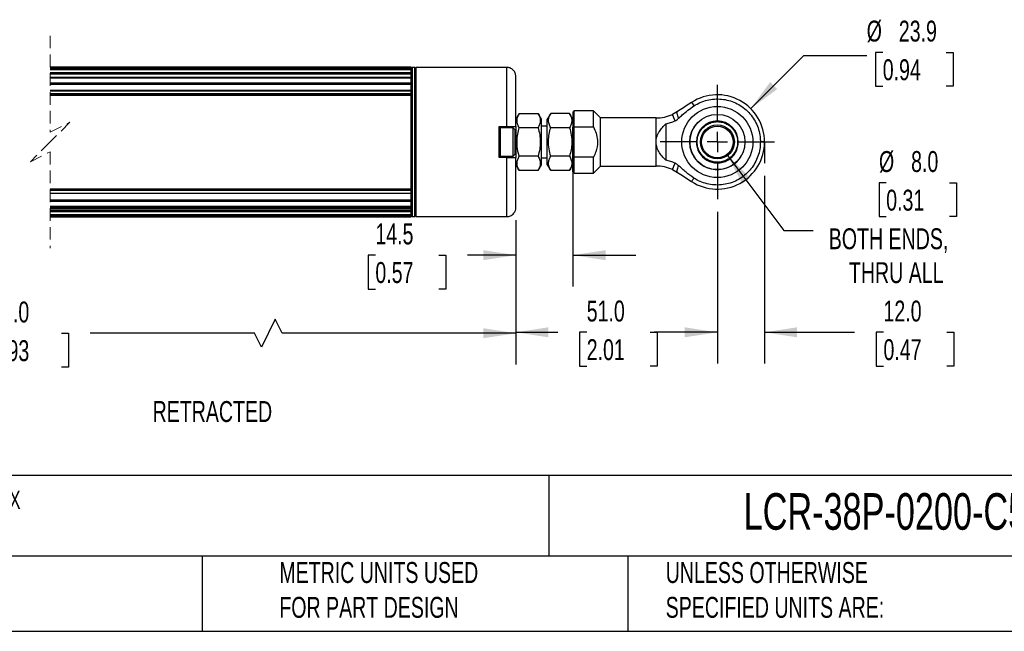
# Model space of a CAD drawing. Header units: millimetres. Extents: x 16 to 683, y 16 to 524.
# Tile 3 of 7: x 255 to 505, y 16 to 171. Entities that reach past the tile are written whole.
import ezdxf

# ---------------------------------------------------------------- set-up
doc = ezdxf.new("R2010")
doc.units = ezdxf.units.MM
doc.header["$LTSCALE"] = 2.5
doc.linetypes.add('CENTERX2', pattern=[20.32, 12.7, -2.54, 2.54, -2.54])
doc.linetypes.add('HIDDEN', pattern=[1.905, 1.27, -0.635])
doc.layers.add('CENTER', color=40, linetype='CENTERX2')
doc.layers.add('DIMENSIONS', color=140, linetype='Continuous', lineweight=25)
doc.layers.add('TEXT', color=140, linetype='Continuous', lineweight=25)
doc.styles.add('SLDTEXTSTYLE0', font='TXT', dxfattribs={"width": 0.7})
doc.dimstyles.new('SLDDIMSTYLE0', dxfattribs={"dimtxt": 5.39502, "dimasz": 8.255, "dimexe": 0, "dimexo": 0.0625, "dimgap": 1.348755, "dimtad": 0, "dimtih": 1, "dimtoh": 1, "dimrnd": 1e-09, "dimzin": 4, "dimdsep": 46, "dimtxsty": 'SLDTEXTSTYLE0', "dimsah": 1, "dimcen": 0.09, "dimadec": 0, "dimazin": 1, "dimtfac": 1, "dimtmove": 0, "dimatfit": 0, "dimfxl": 0, "dimfrac": 2, "dimtolj": 1, "dimtzin": 12, "dimarcsym": 0})
doc.dimstyles.new('SLDDIMSTYLE1', dxfattribs={"dimtxt": 5.39502, "dimasz": 8.255, "dimexe": 0, "dimexo": 0.0625, "dimgap": 1.348755, "dimtad": 0, "dimtih": 1, "dimtoh": 1, "dimrnd": 1e-09, "dimzin": 12, "dimdsep": 46, "dimtxsty": 'SLDTEXTSTYLE0', "dimsah": 1, "dimcen": 0.09, "dimadec": 0, "dimazin": 3, "dimtfac": 1, "dimtmove": 0, "dimatfit": 0, "dimfxl": 0, "dimfrac": 2, "dimtolj": 1, "dimtzin": 12, "dimarcsym": 0})
doc.dimstyles.new('SLDDIMSTYLE2', dxfattribs={"dimtxt": 5.39502, "dimasz": 8.255, "dimexe": 0, "dimexo": 0.0625, "dimgap": 1.348755, "dimtad": 0, "dimtih": 1, "dimtoh": 1, "dimrnd": 1e-09, "dimzin": 12, "dimdsep": 46, "dimtxsty": 'SLDTEXTSTYLE0', "dimsah": 1, "dimcen": 0, "dimadec": 0, "dimazin": 3, "dimtfac": 1, "dimtofl": 0, "dimtmove": 0, "dimatfit": 3, "dimfxl": 0, "dimfrac": 2, "dimtolj": 1, "dimtzin": 12, "dimarcsym": 0})
doc.dimstyles.new('SLDDIMSTYLE3', dxfattribs={"dimtxt": 5.39502, "dimasz": 8.255, "dimexe": 0, "dimexo": 0.0625, "dimgap": 1.348755, "dimtad": 0, "dimtih": 1, "dimtoh": 1, "dimrnd": 1e-09, "dimzin": 4, "dimdsep": 46, "dimtxsty": 'SLDTEXTSTYLE0', "dimsah": 1, "dimcen": 0, "dimadec": 0, "dimazin": 1, "dimtfac": 1, "dimtofl": 0, "dimtmove": 0, "dimatfit": 3, "dimfxl": 0, "dimfrac": 2, "dimtolj": 1, "dimtzin": 12, "dimarcsym": 0})
doc.dimstyles.new('SLDDIMSTYLE4', dxfattribs={"dimtxt": 5.39502, "dimasz": 8.255, "dimexe": 0, "dimexo": 0.0625, "dimgap": 1.348755, "dimtad": 0, "dimtih": 1, "dimtoh": 1, "dimrnd": 1e-09, "dimzin": 4, "dimdsep": 46, "dimtxsty": 'SLDTEXTSTYLE0', "dimsah": 1, "dimcen": 0.09, "dimadec": 0, "dimazin": 1, "dimtfac": 1, "dimtofl": 0, "dimtmove": 0, "dimatfit": 3, "dimfxl": 0, "dimfrac": 2, "dimtolj": 1, "dimtzin": 12, "dimarcsym": 0})

# ---------------------------------------------------------------- blocks, each defined once
blk = doc.blocks.new('SW_BROKEN_VIEW_0')
at = {"color": 0}
for p, q in [((-12.1, 12.1), (-12.1, 5.52)), ((339.27, 12.1), (339.27, 6.71)), ((0, 0), (-6.54, 0))]:
    blk.add_line(p, q, dxfattribs=at)
blk = doc.blocks.new('_D')
at = {"layer": 'DIMENSIONS'}
for p, q in [((444.05, 131.22), (444.05, 83.66)), ((432.1, 122.12), (432.1, 83.66)), ((432.1, 91.59), (416.22, 91.59)), ((444.05, 91.59), (466.85, 91.59)), ((474.16, 91.59), (472.35, 91.59)), ((472.35, 91.59), (472.35, 83.02)), ((490.19, 91.59), (492, 91.59)), ((492, 91.59), (492, 83.02)), ((472.35, 83.02), (474.16, 83.02)), ((492, 83.02), (490.19, 83.02))]:
    blk.add_line(p, q, dxfattribs=at)
for points in [[(432.1, 91.59), (423.84, 92.86), (423.84, 90.32)], [(444.05, 91.59), (452.3, 90.32), (452.3, 92.86)]]:
    blk.add_solid(points, dxfattribs=at)
at = {"layer": 'DIMENSIONS', "char_height": 5.292, "attachment_point": 1, "style": 'SLDTEXTSTYLE0'}
for s, insert in [('12.0', (474.16, 99.62)), ('0.47', (474.16, 89.84))]:
    blk.add_mtext(s, dxfattribs=dict(at, insert=insert))
blk = doc.blocks.new('_D_3')
at = {"layer": 'DIMENSIONS'}
for p, q in [((473.98, 162.48), (472.17, 162.48)), ((472.17, 162.48), (472.17, 153.9)), ((490.01, 162.48), (491.82, 162.48)), ((491.82, 162.48), (491.82, 153.9)), ((440.55, 148.23), (454.03, 161.72)), ((454.03, 161.72), (469.91, 161.72)), ((472.17, 153.9), (473.98, 153.9)), ((491.82, 153.9), (490.01, 153.9))]:
    blk.add_line(p, q, dxfattribs=at)
blk.add_solid([(440.55, 148.23), (447.28, 153.17), (445.49, 154.97)], dxfattribs=at)
at = {"layer": 'DIMENSIONS', "char_height": 5.292, "attachment_point": 1, "style": 'SLDTEXTSTYLE0'}
for s, insert in [('%%c', (469.91, 170.51)), ('23.9', (478.05, 170.51)), ('0.94', (473.98, 160.72))]:
    blk.add_mtext(s, dxfattribs=dict(at, insert=insert))
blk = doc.blocks.new('_D_4')
at = {"layer": 'DIMENSIONS'}
for p, q in [((434.5, 136.59), (448.92, 117.33)), ((474.85, 129.45), (473.03, 129.45)), ((473.03, 129.45), (473.03, 120.88)), ((490.88, 129.45), (492.69, 129.45)), ((492.69, 129.45), (492.69, 120.88)), ((473.03, 120.88), (474.85, 120.88)), ((492.69, 120.88), (490.88, 120.88)), ((448.92, 117.33), (456.34, 117.33))]:
    blk.add_line(p, q, dxfattribs=at)
blk.add_solid([(434.5, 136.59), (438.43, 129.22), (440.46, 130.74)], dxfattribs=at)
at = {"layer": 'DIMENSIONS', "char_height": 5.292, "attachment_point": 1, "style": 'SLDTEXTSTYLE0'}
for s, insert in [('%%c', (473.02, 137.48)), ('8.0', (481.16, 137.48)), ('0.31', (474.85, 127.7)), ('BOTH ENDS,', (460.31, 117.92)), ('THRU ALL', (465.42, 109.34))]:
    blk.add_mtext(s, dxfattribs=dict(at, insert=insert))
blk = doc.blocks.new('_D_5')
at = {"layer": 'DIMENSIONS'}
for p, q in [((381.08, 120.01), (381.08, 83.66)), ((432.1, 122.12), (432.1, 83.66)), ((381.08, 91.59), (391.71, 91.59)), ((399.02, 91.59), (397.21, 91.59)), ((397.21, 91.59), (397.21, 83.02)), ((415.05, 91.59), (416.86, 91.59)), ((416.86, 91.59), (416.86, 83.02)), ((432.1, 91.59), (422.36, 91.59)), ((397.21, 83.02), (399.02, 83.02)), ((416.86, 83.02), (415.05, 83.02))]:
    blk.add_line(p, q, dxfattribs=at)
for points in [[(381.08, 91.59), (389.33, 90.32), (389.33, 92.86)], [(432.1, 91.59), (423.84, 92.86), (423.84, 90.32)]]:
    blk.add_solid(points, dxfattribs=at)
at = {"layer": 'DIMENSIONS', "char_height": 5.292, "attachment_point": 1, "style": 'SLDTEXTSTYLE0'}
for s, insert in [('51.0', (399.02, 99.62)), ('2.01', (399.02, 89.84))]:
    blk.add_mtext(s, dxfattribs=dict(at, insert=insert))
blk = doc.blocks.new('_D_6')
at = {"layer": 'DIMENSIONS'}
for p, q in [((395.55, 132.84), (395.55, 103.18)), ((381.08, 120.01), (381.08, 103.18)), ((345.51, 111.12), (343.7, 111.12)), ((343.7, 111.12), (343.7, 102.54)), ((361.54, 111.12), (363.36, 111.12)), ((363.36, 111.12), (363.36, 102.54)), ((381.08, 111.12), (368.85, 111.12)), ((395.55, 111.12), (411.42, 111.12)), ((343.7, 102.54), (345.51, 102.54)), ((363.36, 102.54), (361.54, 102.54))]:
    blk.add_line(p, q, dxfattribs=at)
for points in [[(381.08, 111.12), (372.82, 112.39), (372.82, 109.85)], [(395.55, 111.12), (403.8, 109.85), (403.8, 112.39)]]:
    blk.add_solid(points, dxfattribs=at)
at = {"layer": 'DIMENSIONS', "char_height": 5.292, "attachment_point": 1, "style": 'SLDTEXTSTYLE0'}
for s, insert in [('14.5', (345.51, 119.15)), ('0.57', (345.51, 109.37))]:
    blk.add_mtext(s, dxfattribs=dict(at, insert=insert))
blk = doc.blocks.new('_D_7')
at = {"layer": 'DIMENSIONS'}
for p, q in [((120.76, 120.01), (120.76, 83.41)), ((381.08, 120.01), (381.08, 83.41)), ((320.17, 94.88), (316.65, 87.82)), ((321.94, 91.35), (320.17, 94.88)), ((120.76, 91.35), (238.17, 91.35)), ((245.48, 91.35), (243.67, 91.35)), ((243.67, 91.35), (243.67, 82.77)), ((266, 91.35), (267.81, 91.35)), ((267.81, 91.35), (267.81, 82.77)), ((314.88, 91.35), (273.31, 91.35)), ((316.65, 87.82), (314.88, 91.35)), ((381.08, 91.35), (321.94, 91.35)), ((243.67, 82.77), (245.48, 82.77)), ((267.81, 82.77), (266, 82.77))]:
    blk.add_line(p, q, dxfattribs=at)
for points in [[(120.76, 91.35), (129.01, 90.08), (129.01, 92.62)], [(381.08, 91.35), (372.82, 92.62), (372.82, 90.08)]]:
    blk.add_solid(points, dxfattribs=at)
at = {"layer": 'DIMENSIONS', "char_height": 5.292, "attachment_point": 1, "style": 'SLDTEXTSTYLE0'}
for s, insert in [('303.0', (245.48, 99.38)), ('11.93', (245.48, 89.59))]:
    blk.add_mtext(s, dxfattribs=dict(at, insert=insert))
blk = doc.blocks.new('SW_CENTERMARKSYMBOL_0')
at = {"layer": 'CENTER', "color": 0}
for p, q in [((0, 5.08), (0, 14.49)), ((0, 0), (0, 2.54)), ((-5.08, 0), (-14.49, 0)), ((0, 0), (-2.54, 0)), ((0, 0), (0, -2.54)), ((0, 0), (2.54, 0)), ((5.08, 0), (14.49, 0)), ((0, -5.08), (0, -14.49))]:
    blk.add_line(p, q, dxfattribs=at)

msp = doc.modelspace()

# ---------------------------------------------------------------- linework, layer by layer
at = {"color": 7, "linetype": 'HIDDEN', "lineweight": 18}
for p, q in [((263.173, 166.694), (263.173, 142.284)), ((263.173, 142.284), (268.173, 144.784)), ((268.173, 144.784), (263.173, 139.784)), ((263.173, 139.784), (258.173, 134.784)), ((258.173, 134.784), (263.173, 137.284)), ((263.173, 137.284), (263.173, 112.874))]:
    msp.add_line(p, q, dxfattribs=at)
for p, q in [((354.578, 158.756), (263.173, 158.756)), ((263.173, 158.756), (354.578, 158.756)), ((263.173, 158.684), (354.578, 158.684)), ((263.173, 158.462), (354.578, 158.462)), ((263.173, 158.364), (354.578, 158.364)), ((354.578, 158.134), (263.173, 158.134)), ((263.173, 158.127), (354.578, 158.127)), ((263.173, 157.414), (354.578, 157.414)), ((263.173, 157.152), (354.578, 157.152)), ((263.173, 157.061), (354.578, 157.061)), ((354.578, 158.684), (354.578, 158.756)), ((354.578, 158.756), (354.578, 158.756)), ((354.832, 158.684), (354.578, 158.43)), ((354.578, 158.462), (354.578, 158.684)), ((354.578, 158.364), (354.578, 158.462)), ((354.578, 158.134), (354.578, 158.364)), ((354.578, 158.127), (354.578, 158.134)), ((354.578, 157.414), (354.578, 158.127)), ((354.578, 157.152), (354.578, 157.414)), ((354.578, 157.061), (354.578, 157.152)), ((354.578, 156.08), (354.578, 157.061)), ((355.524, 158.684), (354.832, 158.684)), ((354.832, 158.684), (354.832, 141.747)), ((355.778, 158.43), (355.524, 158.684)), ((355.524, 141.747), (355.524, 158.684)), ((378.778, 158.684), (355.778, 158.684)), ((355.778, 158.684), (355.778, 139.784)), ((378.778, 143.734), (378.778, 158.684)), ((354.578, 156.08), (263.173, 156.08)), ((263.173, 156.052), (354.578, 156.052)), ((263.173, 154.779), (354.578, 154.779)), ((354.578, 156.052), (354.578, 156.08)), ((354.578, 154.779), (354.578, 156.052)), ((354.578, 154.496), (354.578, 154.779)), ((381.078, 143.734), (381.078, 156.384)), ((263.173, 154.496), (354.578, 154.496)), ((263.173, 154.419), (354.578, 154.419)), ((354.578, 152.779), (263.173, 152.779)), ((263.173, 152.716), (354.578, 152.716)), ((354.578, 154.419), (354.578, 154.496)), ((354.578, 152.779), (354.578, 154.419)), ((354.578, 152.716), (354.578, 152.779)), ((354.578, 152.025), (354.578, 152.716)), ((263.173, 152.025), (354.578, 152.025)), ((263.173, 151.742), (354.578, 151.742)), ((263.173, 151.679), (354.578, 151.679)), ((354.578, 151.742), (354.578, 152.025)), ((354.578, 151.679), (354.578, 151.742)), ((354.578, 127.889), (354.578, 151.679)), ((400.749, 147.684), (395.848, 147.684)), ((395.848, 143.631), (395.848, 147.684)), ((402.548, 145.885), (400.749, 147.684)), ((400.749, 143.631), (400.749, 147.684)), ((422.031, 147.497), (420.701, 146.77)), ((381.944, 147.034), (381.078, 145.534)), ((381.944, 147.034), (386.712, 147.034)), ((387.578, 145.534), (386.712, 147.034)), ((387.578, 139.784), (387.578, 145.534)), ((389.914, 147.034), (389.048, 145.534)), ((389.048, 134.034), (389.048, 145.534)), ((394.682, 147.034), (389.914, 147.034)), ((395.548, 145.534), (394.682, 147.034)), ((402.548, 133.683), (402.548, 145.885)), ((416.586, 145.884), (402.548, 145.884)), ((416.586, 139.784), (416.586, 145.884)), ((376.878, 143.734), (378.778, 143.734)), ((376.878, 135.834), (376.878, 143.734)), ((380.378, 143.384), (377.178, 143.384)), ((377.178, 137.632), (377.178, 143.384)), ((378.778, 143.734), (381.078, 143.734)), ((380.878, 142.884), (380.378, 143.384)), ((380.378, 142.67), (380.378, 143.384)), ((380.378, 136.184), (380.378, 142.67)), ((380.878, 137.931), (380.878, 142.884)), ((381.078, 143.734), (381.078, 139.784)), ((386.712, 143.409), (381.944, 143.409)), ((389.048, 143.784), (387.578, 143.784)), ((394.682, 143.409), (389.914, 143.409)), ((395.548, 136.016), (395.548, 143.552)), ((395.848, 135.937), (395.848, 143.631)), ((395.848, 143.631), (400.749, 143.631)), ((419.048, 144.371), (419.048, 135.197)), ((354.832, 141.747), (354.832, 120.884)), ((355.524, 120.884), (355.524, 141.747)), ((355.778, 139.784), (355.778, 120.884)), ((381.078, 139.784), (381.078, 135.834)), ((387.578, 134.034), (387.578, 139.784)), ((416.586, 133.684), (416.586, 139.784)), ((426.961, 139.789), (426.792, 139.789)), ((437.411, 139.789), (437.242, 139.789)), ((444.048, 139.784), (442.996, 139.784)), ((377.178, 136.184), (377.178, 137.632)), ((380.878, 136.684), (380.878, 137.931)), ((378.778, 135.834), (376.878, 135.834)), ((377.178, 136.184), (380.378, 136.184)), ((378.778, 120.884), (378.778, 135.834)), ((378.778, 135.834), (381.078, 135.834)), ((380.378, 136.184), (380.878, 136.684)), ((381.078, 123.184), (381.078, 135.834)), ((386.712, 136.159), (381.944, 136.159)), ((387.578, 135.784), (389.048, 135.784)), ((394.682, 136.159), (389.914, 136.159)), ((395.548, 132.184), (395.548, 136.016)), ((395.848, 131.884), (395.848, 135.937)), ((400.749, 135.937), (395.848, 135.937)), ((400.749, 131.884), (400.749, 135.937)), ((381.078, 134.034), (381.944, 132.534)), ((386.712, 132.534), (381.944, 132.534)), ((386.712, 132.534), (387.578, 134.034)), ((389.048, 134.034), (389.914, 132.534)), ((394.682, 132.534), (389.914, 132.534)), ((394.682, 132.534), (395.548, 134.034)), ((400.749, 131.884), (402.548, 133.683)), ((402.548, 133.684), (416.586, 133.684)), ((420.701, 132.798), (422.031, 132.072)), ((395.848, 131.884), (400.749, 131.884)), ((263.173, 127.889), (354.578, 127.889)), ((263.173, 127.827), (354.578, 127.827)), ((263.173, 127.543), (354.578, 127.543)), ((354.578, 127.827), (354.578, 127.889)), ((354.578, 127.543), (354.578, 127.827)), ((354.578, 126.853), (354.578, 127.543)), ((263.173, 126.853), (354.578, 126.853)), ((263.173, 126.789), (354.578, 126.789)), ((263.173, 125.149), (354.578, 125.149)), ((263.173, 125.072), (354.578, 125.072)), ((263.173, 124.79), (354.578, 124.79)), ((354.578, 126.789), (354.578, 126.853)), ((354.578, 125.149), (354.578, 126.789)), ((354.578, 125.072), (354.578, 125.149)), ((354.578, 124.79), (354.578, 125.072)), ((354.578, 123.517), (354.578, 124.79)), ((263.173, 123.517), (354.578, 123.517)), ((263.173, 123.488), (354.578, 123.488)), ((263.173, 123.219), (354.578, 123.219)), ((263.173, 122.956), (354.578, 122.956)), ((263.173, 122.508), (354.578, 122.508)), ((263.173, 122.416), (354.578, 122.416)), ((354.578, 123.488), (354.578, 123.517)), ((354.578, 123.219), (354.578, 123.501)), ((354.578, 123.027), (354.578, 123.219)), ((354.578, 122.956), (354.578, 123.027)), ((354.578, 122.508), (354.578, 122.956)), ((354.578, 122.416), (354.578, 122.508)), ((354.578, 122.154), (354.578, 122.416)), ((263.173, 122.154), (354.578, 122.154)), ((263.173, 121.441), (354.578, 121.441)), ((263.173, 121.434), (354.578, 121.434)), ((263.173, 121.204), (354.578, 121.204)), ((263.173, 121.106), (354.578, 121.106)), ((263.173, 120.884), (354.578, 120.884)), ((263.173, 120.812), (354.578, 120.812)), ((263.173, 120.812), (354.578, 120.812)), ((354.578, 121.441), (354.578, 122.154)), ((354.578, 121.434), (354.578, 121.441)), ((354.578, 121.204), (354.578, 121.434)), ((354.578, 121.106), (354.578, 121.204)), ((354.578, 121.138), (354.832, 120.884)), ((354.578, 120.884), (354.578, 121.106)), ((354.578, 120.812), (354.578, 120.884)), ((354.578, 120.812), (354.578, 120.812)), ((354.832, 120.884), (355.524, 120.884)), ((355.524, 120.884), (355.778, 121.138)), ((355.778, 120.884), (378.778, 120.884))]:
    msp.add_line(p, q)
at = {"flags": 128}
for points in [[(425.591, 149.807), (424.885, 149.349), (424.191, 148.898), (423.527, 148.468), (422.697, 147.929), (422.031, 147.497)], [(425.591, 149.807), (425.737, 149.582), (426.163, 148.925)], [(395.548, 147.104), (395.548, 146.827), (395.548, 146.151), (395.548, 145.289), (395.548, 144.36), (395.548, 143.416)], [(422.29, 145.776), (422.159, 146.118), (422.055, 146.428), (421.978, 146.704), (421.931, 146.943), (421.912, 147.143), (421.923, 147.303), (421.963, 147.421), (422.031, 147.497)], [(421.431, 145.154), (421.107, 145.871), (420.876, 146.383), (420.743, 146.678), (420.701, 146.77)], [(420.701, 132.798), (420.743, 132.89), (420.876, 133.185), (421.107, 133.697), (421.431, 134.415)], [(422.031, 132.072), (421.963, 132.147), (421.923, 132.265), (421.912, 132.425), (421.931, 132.625), (421.978, 132.864), (422.055, 133.14), (422.159, 133.45), (422.29, 133.792)], [(422.031, 132.072), (423.276, 131.264), (424.413, 130.526), (425.591, 129.761)], [(425.591, 129.761), (425.6, 129.775), (425.628, 129.818), (425.673, 129.888), (425.737, 129.986), (425.818, 130.112), (425.917, 130.264), (426.032, 130.441), (426.163, 130.643)]]:
    msp.add_lwpolyline(points, dxfattribs=at)
for centre, radius in [((432.098, 139.784), 9), ((432.098, 139.784), 9), ((432.098, 139.784), 7), ((432.101, 139.789), 4.3), ((432.101, 139.789), 4)]:
    msp.add_circle(centre, radius)
for centre, radius, start, end in [((432.098, 139.784), 11.95, 0.00001, 122.99115), ((416.586, 155.884), 10, 270.00004, 294.29855), ((432.101, 139.789), 7, 134.72021, 330.96641), ((432.101, 139.789), 5.309, 360, 180), ((432.098, 139.784), 11.95, 237.00885, 359.99998), ((432.101, 139.789), 5.309, 179.99999, 0.00001), ((416.586, 123.684), 10, 65.70146, 89.99992)]:
    msp.add_arc(centre, radius, start, end)
for points, knots in [([(381.078, 156.384), (381.047, 156.673), (381, 157.119), (380.713, 157.654), (380.416, 158.022), (380.048, 158.319), (379.512, 158.606), (379.067, 158.653), (378.778, 158.684)], [0, 0, 0, 0, 0.2394567, 0.3683594, 0.5000004, 0.6316392, 0.7605413, 1, 1, 1, 1]), ([(426.163, 148.925), (426.694, 149.233), (427.755, 149.849), (429.513, 150.423), (431.334, 150.707), (433.18, 150.682), (434.993, 150.343), (436.726, 149.71), (438.324, 148.789), (439.75, 147.618), (440.954, 146.22), (441.913, 144.644), (442.582, 142.926), (442.942, 141.286), (442.98, 140.229), (442.996, 139.784)], [0, 0, 0, 0, 0.0785792, 0.1571586, 0.235738, 0.3143176, 0.3928966, 0.4714764, 0.5500557, 0.6286354, 0.7072147, 0.7857941, 0.8643735, 0.9429529, 1, 1, 1, 1]), ([(395.548, 147.389), (395.548, 147.387), (395.543, 147.334), (395.549, 147.238), (395.548, 147.146), (395.548, 147.104)], [0, 0, 0, 0, 0.0230326, 0.5612564, 1, 1, 1, 1]), ([(395.848, 147.684), (395.806, 147.663), (395.707, 147.612), (395.656, 147.491), (395.616, 147.41), (395.602, 147.381), (395.594, 147.363), (395.589, 147.354), (395.586, 147.349), (395.584, 147.345), (395.583, 147.342), (395.58, 147.338), (395.578, 147.334), (395.575, 147.33), (395.572, 147.327), (395.566, 147.322), (395.565, 147.326), (395.564, 147.328)], [0, 0, 0, 0, 0.2867474, 0.6900374, 0.781809, 0.8605967, 0.8939171, 0.9088596, 0.922631, 0.9290639, 0.935184, 0.9465075, 0.956571, 0.9654062, 0.9793976, 0.9890977, 1, 1, 1, 1]), ([(422.29, 145.776), (422.598, 146.057), (423.365, 146.759), (424.618, 147.86), (425.647, 148.569), (426.163, 148.925)], [0, 0, 0, 0, 0.250241, 0.6240597, 1, 1, 1, 1]), ([(381.944, 143.409), (381.782, 143.718), (381.466, 144.325), (381.331, 145.306), (381.521, 146.231), (381.799, 146.76), (381.944, 147.034)], [0, 0, 0, 0, 0.2718942, 0.5333167, 0.7578396, 1, 1, 1, 1]), ([(386.712, 147.034), (386.873, 146.725), (387.189, 146.119), (387.325, 145.137), (387.134, 144.212), (386.856, 143.684), (386.712, 143.409)], [0, 0, 0, 0, 0.2718949, 0.533317, 0.75784, 1, 1, 1, 1]), ([(389.914, 143.409), (389.752, 143.718), (389.436, 144.325), (389.301, 145.306), (389.491, 146.231), (389.769, 146.76), (389.914, 147.034)], [0, 0, 0, 0, 0.2718939, 0.5333165, 0.7578399, 1, 1, 1, 1]), ([(394.682, 147.034), (394.833, 146.745), (395.131, 146.177), (395.296, 145.228), (395.133, 144.272), (394.836, 143.705), (394.682, 143.409)], [0, 0, 0, 0, 0.2551582, 0.4999889, 0.7398635, 1, 1, 1, 1]), ([(419.048, 144.371), (419.453, 144.469), (420.268, 144.666), (421.042, 144.991), (421.431, 145.154)], [0, 0, 0, 0, 0.4971467, 1, 1, 1, 1]), ([(421.431, 145.154), (421.496, 145.187), (421.687, 145.284), (421.972, 145.498), (422.184, 145.683), (422.29, 145.776)], [0, 0, 0, 0, 0.2068224, 0.6013928, 1, 1, 1, 1]), ([(426.961, 139.789), (427.001, 140.275), (427.093, 141.376), (427.789, 142.709), (428.716, 143.712), (429.681, 144.377), (430.836, 144.824), (432.101, 144.982), (433.367, 144.824), (434.522, 144.377), (435.486, 143.712), (436.414, 142.709), (437.11, 141.376), (437.201, 140.275), (437.242, 139.789)], [0, 0, 0, 0, 0.0903184, 0.2045631, 0.2714201, 0.3439361, 0.4207853, 0.5000003, 0.5792144, 0.6560636, 0.7285804, 0.7954367, 0.9096815, 1, 1, 1, 1]), ([(377.178, 143.384), (377.133, 143.368), (377.061, 143.342), (377.005, 143.271), (376.972, 143.228), (376.954, 143.202), (376.941, 143.182), (376.933, 143.172), (376.928, 143.163), (376.924, 143.158), (376.92, 143.153), (376.916, 143.147), (376.908, 143.137), (376.898, 143.124), (376.855, 143.109), (376.889, 143.014), (376.882, 142.953), (376.878, 142.918)], [0, 0, 0, 0, 0.2292581, 0.3679907, 0.4350973, 0.4966085, 0.5244061, 0.5498067, 0.5615394, 0.5726005, 0.5829656, 0.5926039, 0.6097103, 0.6440704, 0.6750134, 0.8136378, 1, 1, 1, 1]), ([(381.944, 136.159), (381.782, 136.788), (381.454, 138.061), (381.334, 139.945), (381.51, 141.747), (381.798, 142.852), (381.944, 143.409)], [0, 0, 0, 0, 0.26461364, 0.53496585, 0.76535256, 1, 1, 1, 1]), ([(386.712, 143.409), (386.864, 142.82), (387.172, 141.632), (387.322, 139.796), (387.175, 137.948), (386.867, 136.76), (386.712, 136.159)], [0, 0, 0, 0, 0.2477278, 0.4999976, 0.7472539, 1, 1, 1, 1]), ([(389.914, 136.159), (389.752, 136.788), (389.424, 138.061), (389.304, 139.945), (389.48, 141.747), (389.768, 142.852), (389.914, 143.409)], [0, 0, 0, 0, 0.2646136, 0.5349658, 0.7653526, 1, 1, 1, 1]), ([(394.682, 143.409), (394.844, 142.78), (395.171, 141.508), (395.291, 139.623), (395.115, 137.821), (394.827, 136.716), (394.682, 136.159)], [0, 0, 0, 0, 0.2646133, 0.5349656, 0.7653524, 1, 1, 1, 1]), ([(395.548, 143.552), (395.55, 143.559), (395.555, 143.574), (395.588, 143.593), (395.629, 143.608), (395.683, 143.619), (395.754, 143.629), (395.81, 143.63), (395.848, 143.631)], [0, 0, 0, 0, 0.0631584, 0.143936, 0.3318499, 0.4827777, 0.6492543, 1, 1, 1, 1]), ([(400.749, 143.631), (400.988, 143.091), (401.465, 142.012), (401.723, 140.686), (401.778, 139.106), (401.501, 137.604), (400.953, 136.389), (400.749, 135.937)], [0, 0, 0, 0, 0.2211482, 0.4413345, 0.5003817, 0.8139609, 1, 1, 1, 1]), ([(416.586, 139.784), (416.595, 139.996), (416.613, 140.424), (416.764, 141.097), (417.024, 141.786), (417.481, 142.609), (418.154, 143.485), (418.75, 144.076), (419.048, 144.371)], [0, 0, 0, 0, 0.1185786, 0.2395715, 0.3844793, 0.5296501, 0.765724, 1, 1, 1, 1]), ([(419.048, 135.197), (418.725, 135.518), (418.065, 136.173), (417.377, 137.111), (416.954, 137.949), (416.739, 138.569), (416.61, 139.188), (416.594, 139.583), (416.586, 139.784)], [0, 0, 0, 0, 0.2543843, 0.5209839, 0.6470532, 0.7787999, 0.887508, 1, 1, 1, 1]), ([(442.996, 139.784), (442.966, 139.171), (442.905, 137.946), (442.428, 136.159), (441.675, 134.477), (440.649, 132.943), (439.377, 131.607), (437.903, 130.498), (436.26, 129.658), (434.502, 129.1), (432.674, 128.851), (430.829, 128.906), (429.024, 129.279), (427.452, 129.871), (426.545, 130.414), (426.163, 130.643)], [0, 0, 0, 0, 0.0785794, 0.1571589, 0.2357382, 0.3143176, 0.3928969, 0.4714768, 0.5500559, 0.6286353, 0.707215, 0.7857943, 0.8643736, 0.9429532, 1, 1, 1, 1]), ([(437.242, 139.789), (437.201, 139.303), (437.11, 138.202), (436.414, 136.868), (435.486, 135.866), (434.522, 135.201), (433.367, 134.754), (432.101, 134.595), (430.836, 134.754), (429.681, 135.201), (428.716, 135.866), (427.789, 136.868), (427.093, 138.202), (427.001, 139.303), (426.961, 139.789)], [0, 0, 0, 0, 0.09031859, 0.20456326, 0.27141961, 0.34393643, 0.42078559, 0.49999967, 0.57921467, 0.65606383, 0.72857989, 0.79543687, 0.90968154, 1, 1, 1, 1]), ([(376.878, 137.812), (376.884, 137.786), (376.899, 137.724), (376.985, 137.67), (377.079, 137.638), (377.145, 137.634), (377.178, 137.632)], [0, 0, 0, 0, 0.2069609, 0.4849551, 0.7430263, 1, 1, 1, 1]), ([(376.888, 136.495), (376.883, 136.459), (376.877, 136.415), (376.91, 136.383), (376.922, 136.369), (376.931, 136.358), (376.939, 136.348), (376.946, 136.339), (376.953, 136.33), (376.964, 136.318), (376.978, 136.302), (377.016, 136.262), (377.075, 136.205), (377.145, 136.191), (377.178, 136.184)], [0, 0, 0, 0, 0.21124297, 0.26056334, 0.29344649, 0.33266769, 0.35464927, 0.37813204, 0.40304368, 0.42925579, 0.48503381, 0.54424578, 0.78773612, 1, 1, 1, 1]), ([(381.944, 132.534), (381.782, 132.843), (381.466, 133.45), (381.331, 134.431), (381.521, 135.356), (381.799, 135.885), (381.944, 136.159)], [0, 0, 0, 0, 0.2718943, 0.5333168, 0.7578398, 1, 1, 1, 1]), ([(386.712, 136.159), (386.873, 135.85), (387.189, 135.244), (387.325, 134.262), (387.134, 133.337), (386.856, 132.809), (386.712, 132.534)], [0, 0, 0, 0, 0.2718948, 0.5333172, 0.7578399, 1, 1, 1, 1]), ([(389.914, 132.534), (389.752, 132.843), (389.436, 133.45), (389.301, 134.431), (389.491, 135.356), (389.769, 135.885), (389.914, 136.159)], [0, 0, 0, 0, 0.27189346, 0.53331666, 0.75784012, 1, 1, 1, 1]), ([(394.682, 136.159), (394.843, 135.85), (395.159, 135.244), (395.295, 134.262), (395.104, 133.337), (394.826, 132.809), (394.682, 132.534)], [0, 0, 0, 0, 0.2718935, 0.5333167, 0.7578397, 1, 1, 1, 1]), ([(395.548, 136.016), (395.55, 136.009), (395.555, 135.994), (395.588, 135.975), (395.629, 135.96), (395.683, 135.949), (395.754, 135.94), (395.81, 135.938), (395.848, 135.937)], [0, 0, 0, 0, 0.0631533, 0.1439312, 0.3318477, 0.4827758, 0.6492072, 1, 1, 1, 1]), ([(421.431, 134.415), (421.046, 134.576), (420.273, 134.901), (419.458, 135.098), (419.048, 135.197)], [0, 0, 0, 0, 0.4971429, 1, 1, 1, 1]), ([(395.848, 131.884), (395.805, 131.889), (395.717, 131.9), (395.616, 131.982), (395.557, 132.082), (395.551, 132.151), (395.548, 132.184)], [0, 0, 0, 0, 0.2702554, 0.5624238, 0.7897381, 1, 1, 1, 1]), ([(422.29, 133.792), (422.18, 133.889), (421.992, 134.053), (421.708, 134.268), (421.524, 134.365), (421.431, 134.415)], [0, 0, 0, 0, 0.4128928, 0.7047836, 1, 1, 1, 1]), ([(426.163, 130.643), (425.484, 131.12), (424.463, 131.838), (423.217, 132.945), (422.599, 133.51), (422.29, 133.792)], [0, 0, 0, 0, 0.4975957, 0.7487089, 1, 1, 1, 1]), ([(378.778, 120.884), (379.104, 120.925), (379.782, 121.009), (380.553, 121.631), (381.002, 122.405), (381.053, 122.931), (381.078, 123.184)], [0, 0, 0, 0, 0.2702635, 0.562431, 0.7897372, 1, 1, 1, 1])]:
    msp.add_open_spline(points, degree=3, knots=knots)
at = {"layer": 'TEXT'}
for p, q in [((682.625, 55.315), (15.875, 55.315)), ((389.397, 55.315), (389.397, 34.925)), ((682.625, 34.925), (15.875, 34.925)), ((301.616, 34.925), (301.616, 15.875)), ((409.45, 34.925), (409.45, 15.875)), ((15.875, 15.875), (682.625, 15.875))]:
    msp.add_line(p, q, dxfattribs=at)

# ---------------------------------------------------------------- block references
at = {"color": 7, "linetype": 'Continuous'}
msp.add_blockref('SW_BROKEN_VIEW_0', (104.779, 127.686), dxfattribs=at)
at = {"layer": 'CENTER'}
msp.add_blockref('SW_CENTERMARKSYMBOL_0', (432.098, 139.784), dxfattribs=at)

# ---------------------------------------------------------------- texts
at = {"layer": 'DIMENSIONS', "insert": (289.11, 74.175), "char_height": 5.2917, "attachment_point": 1, "style": 'SLDTEXTSTYLE0'}
msp.add_mtext('RETRACTED', dxfattribs=at)
at = {"layer": 'TEXT', "attachment_point": 1, "style": 'SLDTEXTSTYLE0'}
for s, insert, char_height in [('PROSENSE POTENTIOMETER LINEAR POSITION SENSOR, PIVOTING SLIDE, 200MM STROKE, 38MM DIAMETER X ^J303MM BODY, ROD EYES MOUNT, 8MM DIN 43650 FORM C.', (19.914, 51.504), 4.630208), ('LCR-38P-0200-C5-C1', (438.754, 50.857), 9.26042), ("PART DIMENSIONS MAY DIFFER SLIGHTLY ^JDUE TO MANUFACTURER'S VARIANCES", (137.798, 33.41), 5.29167), ('METRIC UNITS USED ^JFOR PART DESIGN', (321.196, 33.41), 5.29167), ('UNLESS OTHERWISE ^JSPECIFIED UNITS ARE:', (419.02, 33.41), 5.29167)]:
    msp.add_mtext(s, dxfattribs=dict(at, insert=insert, char_height=char_height))

# ---------------------------------------------------------------- dimensions: what is measured, and where the dimension line sits
at = {"layer": 'DIMENSIONS'}
dim = msp.add_diameter_dim_2p(p1=(423.648, 131.334), p2=(440.548, 148.234), dimstyle='SLDDIMSTYLE2', dxfattribs=at)
dim.commit()
dim.dimension.update_dxf_attribs({"geometry": '_D_3', "text_midpoint": (481.994, 161.717), "dimtype": 163})
dim = msp.add_diameter_dim_2p(p1=(429.703, 142.99), p2=(434.499, 136.587), text='<>\\PBOTH ENDS,\\PTHRU ALL', dimstyle='SLDDIMSTYLE3', dxfattribs=at)
dim.commit()
dim.dimension.update_dxf_attribs({"geometry": '_D_4', "text_midpoint": (482.862, 120.118), "dimtype": 163})
for base, p1, p2, dimstyle, picture, middle in [((381.078, 111.119), (395.548, 136.016), (381.078, 123.184), 'SLDDIMSTYLE1', '_D_6', (353.528, 111.119)), ((444.048, 91.594), (432.098, 125.294), (444.048, 134.391), 'SLDDIMSTYLE0', '_D', (482.175, 91.594)), ((381.078, 91.594), (432.098, 125.294), (381.078, 123.184), 'SLDDIMSTYLE4', '_D_5', (407.036, 91.594))]:
    dim = msp.add_linear_dim(base=base, p1=p1, p2=p2, dimstyle=dimstyle, dxfattribs=at)
    dim.commit()
    dim.dimension.update_dxf_attribs({"geometry": picture, "text_midpoint": middle, "dimtype": 160})
dim = msp.add_linear_dim(base=(120.759, 91.347), p1=(381.078, 123.184), p2=(120.759, 123.184), angle=0, text='303.0', dimstyle='SLDDIMSTYLE4', dxfattribs=at)
dim.commit()
dim.dimension.update_dxf_attribs({"geometry": '_D_7', "text_midpoint": (255.743, 91.347), "dimtype": 160})

doc.saveas('drawing.dxf')
